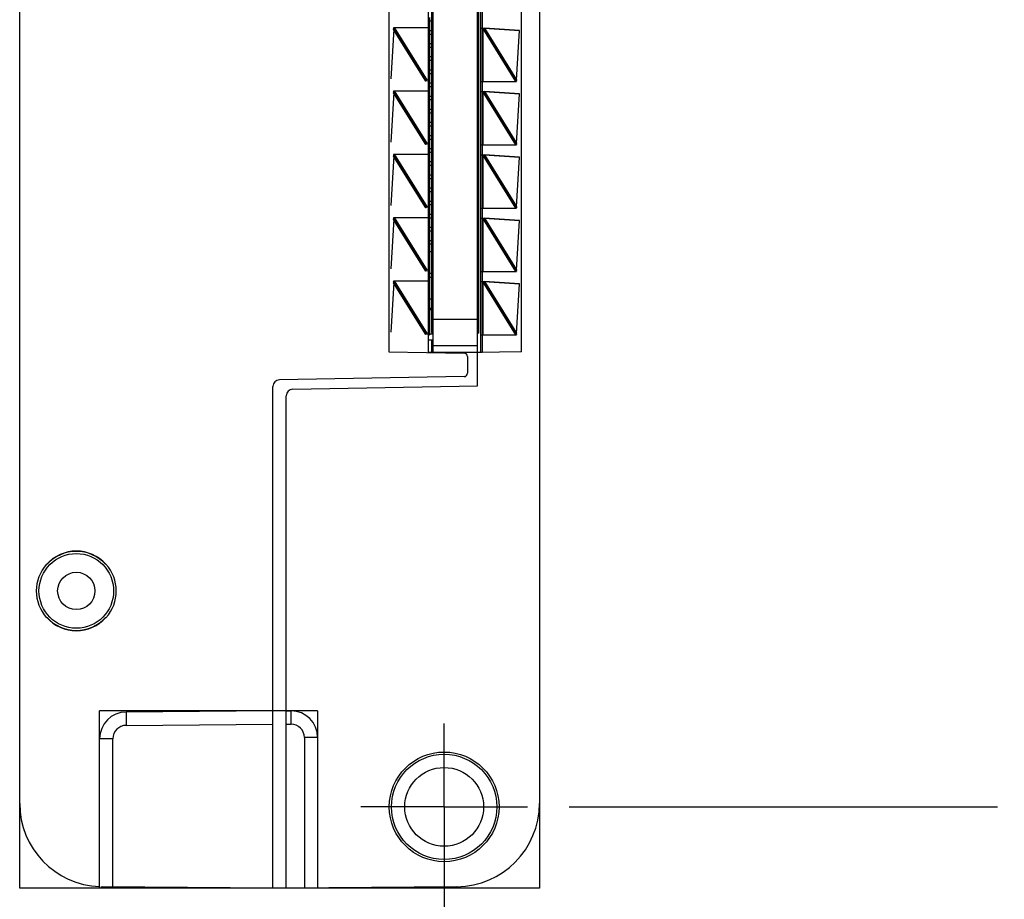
# Model space of a CAD drawing. Header units: inches. Extents: x 0 to 22, y 0 to 17.
# Tile 36 of 41: x 15.5 to 16.9, y 6.5 to 7.8. Entities that reach past the tile are written whole.
import ezdxf

# ---------------------------------------------------------------- set-up
doc = ezdxf.new("R2010")
doc.units = ezdxf.units.IN
doc.header["$LTSCALE"] = 1.21
doc.header["$MEASUREMENT"] = 0
doc.linetypes.add('CENTER', pattern=[0.6, 0.375, -0.075, 0.075, -0.075])
doc.layers.get('0').update_dxf_attribs({"linetype": 'CONTINUOUS'})
doc.layers.add('DEFAULT_1', color=7, linetype='CENTER')
doc.layers.add('DIMENSIONS', color=7, linetype='CONTINUOUS')
doc.styles.get("Standard").update_dxf_attribs({"font": 'txt', "width": 0.8})
doc.dimstyles.new('DIMSTYLE_1', dxfattribs={"dimtxt": 0.125, "dimasz": 0.18, "dimexe": 0.18, "dimexo": 0.0625, "dimgap": 0.09, "dimtad": 0, "dimtih": 1, "dimtoh": 1, "dimdec": 3, "dimzin": 4, "dimdsep": 46, "dimtxsty": 'STANDARD', "dimblk": '_FILLED', "dimblk1": '_FILLED', "dimblk2": '_FILLED', "dimcen": 0.09, "dimadec": 0, "dimazin": 0, "dimtp": 0.01, "dimtm": 0.01, "dimtfac": 1, "dimtdec": 3, "dimtofl": 0, "dimtmove": 0, "dimatfit": 3, "dimldrblk": '_FILLED', "dimfxl": 1, "dimtolj": 1, "dimtzin": 4, "dimarcsym": 0})

# ---------------------------------------------------------------- blocks, each defined once
blk = doc.blocks.new('*D15')
at = {"layer": 'DIMENSIONS', "color": 2, "linetype": 'CONTINUOUS'}
blk.add_line((15.7872, 11.4742), (16.9321, 11.4742), dxfattribs=at)
at = {"layer": 'DIMENSIONS', "color": 2, "linetype": 'CONTINUOUS', "insert": (16.9946, 11.5367), "char_height": 0.125, "width": 1.425, "attachment_point": 1, "line_spacing_factor": 0.9}
blk.add_mtext('4.822{\\Ftxt.shx;\\W1.000000;\\H0.125000; }[122.48]', dxfattribs=at)
blk = doc.blocks.new('_FILLED')
at = {"color": 0, "linetype": 'BYBLOCK'}
blk.add_solid([(0, 0), (-1, 0.1736), (-1, -0.1736)], dxfattribs=at)
blk = doc.blocks.new('*D16')
at = {"layer": 'DIMENSIONS', "color": 2, "linetype": 'CONTINUOUS'}
blk.add_line((16.2892, 6.6522), (16.9321, 6.6522), dxfattribs=at)
at = {"layer": 'DIMENSIONS', "color": 2, "linetype": 'CONTINUOUS', "insert": (16.9946, 6.7147), "char_height": 0.125, "width": 0.825, "attachment_point": 1, "line_spacing_factor": 0.9}
blk.add_mtext('.000{\\Ftxt.shx;\\W1.000000;\\H0.125000; }[0]', dxfattribs=at)
blk = doc.blocks.new('*D17')
at = {"layer": 'DIMENSIONS', "color": 2, "linetype": 'CONTINUOUS'}
blk.add_line((15.5996, 11.6618), (15.5996, 12.2837), dxfattribs=at)
at = {"layer": 'DIMENSIONS', "color": 2, "linetype": 'CONTINUOUS', "insert": (15.5371, 12.3462), "char_height": 0.125, "width": 1.225, "attachment_point": 1, "rotation": 90, "line_spacing_factor": 0.9}
blk.add_mtext('.502{\\Ftxt.shx;\\W1.000000;\\H0.125000; }[12.75]', dxfattribs=at)
blk = doc.blocks.new('*D18')
at = {"layer": 'DIMENSIONS', "color": 2, "linetype": 'CONTINUOUS'}
blk.add_line((16.1016, 6.5897), (16.1016, 5.8427), dxfattribs=at)
at = {"layer": 'DIMENSIONS', "color": 2, "linetype": 'CONTINUOUS', "insert": (16.0391, 5.7802), "char_height": 0.125, "width": 0.825, "attachment_point": 3, "rotation": 90, "line_spacing_factor": 0.9}
blk.add_mtext('.000{\\Ftxt.shx;\\W1.000000;\\H0.125000; }[0]', dxfattribs=at)

msp = doc.modelspace()

# ---------------------------------------------------------------- linework, layer by layer
at = {"color": 7, "linetype": 'CONTINUOUS'}
for p, q in [((15.4646, 6.6574), (15.4646, 11.469)), ((16.2446, 11.469), (16.2446, 6.6574)), ((16.1516, 7.2837), (16.1516, 10.8427)), ((16.0186, 10.7915), (16.0186, 7.3348)), ((16.0846, 10.7927), (16.0846, 7.3337)), ((16.2176, 7.3348), (16.2176, 10.7915)), ((16.0826, 10.7637), (16.0826, 7.3637)), ((16.1536, 7.3627), (16.1536, 10.7627)), ((16.0258, 7.8183), (16.0261, 7.8192)), ((16.0742, 7.7408), (16.0258, 7.8183)), ((16.026, 7.8191), (16.0263, 7.8202)), ((16.0748, 7.7409), (16.026, 7.819)), ((16.0263, 7.8201), (16.0264, 7.8205)), ((16.0264, 7.8205), (16.0753, 7.7421)), ((16.0265, 7.8212), (16.076, 7.7419)), ((16.2092, 7.7402), (16.1595, 7.8204)), ((16.2094, 7.7409), (16.1602, 7.8203)), ((16.1613, 7.8205), (16.2097, 7.7423)), ((16.1619, 7.8205), (16.2099, 7.743)), ((16.2097, 7.7423), (16.2094, 7.7412)), ((16.2099, 7.743), (16.2097, 7.7421)), ((16.2094, 7.7412), (16.2093, 7.7409)), ((16.0258, 7.7233), (16.0261, 7.7242)), ((16.0742, 7.6458), (16.0258, 7.7233)), ((16.026, 7.7241), (16.0263, 7.7252)), ((16.0748, 7.6459), (16.026, 7.724)), ((16.0263, 7.7251), (16.0264, 7.7255)), ((16.0264, 7.7255), (16.0753, 7.6471)), ((16.0265, 7.7262), (16.076, 7.6469)), ((16.2092, 7.6452), (16.1595, 7.7254)), ((16.2094, 7.6459), (16.1602, 7.7253)), ((16.1613, 7.7255), (16.2097, 7.6473)), ((16.1619, 7.7255), (16.2099, 7.648)), ((16.2094, 7.6462), (16.2093, 7.6459)), ((16.2097, 7.6473), (16.2094, 7.6462)), ((16.2099, 7.648), (16.2097, 7.6471)), ((16.0258, 7.6283), (16.0261, 7.6292)), ((16.0742, 7.5508), (16.0258, 7.6283)), ((16.026, 7.6291), (16.0263, 7.6302)), ((16.0748, 7.5509), (16.026, 7.629)), ((16.0263, 7.6301), (16.0264, 7.6305)), ((16.0264, 7.6305), (16.0753, 7.5521)), ((16.0265, 7.6312), (16.076, 7.5519)), ((16.2092, 7.5502), (16.1595, 7.6304)), ((16.2094, 7.5509), (16.1602, 7.6303)), ((16.1613, 7.6305), (16.2097, 7.5523)), ((16.1619, 7.6305), (16.2099, 7.553)), ((16.2094, 7.5512), (16.2093, 7.5509)), ((16.2097, 7.5523), (16.2094, 7.5512)), ((16.2099, 7.553), (16.2097, 7.5521)), ((16.0263, 7.5351), (16.0264, 7.5355)), ((16.0264, 7.5355), (16.0753, 7.4571)), ((16.0265, 7.5362), (16.076, 7.4569)), ((16.2092, 7.4552), (16.1595, 7.5354)), ((16.2094, 7.4559), (16.1602, 7.5353)), ((16.1613, 7.5355), (16.2097, 7.4573)), ((16.1619, 7.5355), (16.2099, 7.458)), ((16.0258, 7.5333), (16.0261, 7.5342)), ((16.0742, 7.4558), (16.0258, 7.5333)), ((16.026, 7.5341), (16.0263, 7.5352)), ((16.0748, 7.4559), (16.026, 7.534)), ((16.2094, 7.4562), (16.2093, 7.4559)), ((16.2097, 7.4573), (16.2094, 7.4562)), ((16.2099, 7.458), (16.2097, 7.4571)), ((16.0258, 7.4383), (16.0261, 7.4392)), ((16.0742, 7.3608), (16.0258, 7.4383)), ((16.026, 7.4391), (16.0263, 7.4402)), ((16.0748, 7.3609), (16.026, 7.439)), ((16.0263, 7.4401), (16.0264, 7.4405)), ((16.0264, 7.4405), (16.0753, 7.3621)), ((16.0265, 7.4412), (16.076, 7.3619)), ((16.2092, 7.3602), (16.1595, 7.4404)), ((16.2094, 7.3609), (16.1602, 7.4403)), ((16.1613, 7.4405), (16.2097, 7.3623)), ((16.1619, 7.4405), (16.2099, 7.363)), ((16.0826, 7.3637), (16.0846, 7.3637)), ((16.1536, 7.3627), (16.1516, 7.3627)), ((16.2094, 7.3612), (16.2093, 7.3609)), ((16.2097, 7.3623), (16.2094, 7.3612)), ((16.2099, 7.363), (16.2097, 7.3621)), ((16.1516, 7.3437), (16.0846, 7.3437)), ((16.0186, 7.3348), (16.1317, 7.3329)), ((16.2176, 7.3348), (16.1516, 7.3337)), ((16.1366, 7.3279), (16.1366, 7.3026)), ((16.1317, 7.2976), (15.8545, 7.2928)), ((15.8446, 6.5302), (15.8446, 7.2828)), ((15.8745, 7.2788), (16.1516, 7.2837)), ((15.8646, 6.5302), (15.8646, 7.2688)), ((15.5059, 7.0162), (15.5053, 7.0162)), ((15.594, 7.0162), (15.5934, 7.0162)), ((15.5053, 6.9362), (15.5059, 6.9362)), ((15.5934, 6.9362), (15.594, 6.9362)), ((15.8446, 6.7964), (15.6243, 6.7945)), ((15.8646, 6.7964), (15.872, 6.7964)), ((15.5846, 6.5325), (15.5846, 6.7545)), ((15.9116, 6.7564), (15.9116, 6.5306)), ((15.8446, 6.5302), (15.5885, 6.5324)), ((16.1207, 6.5324), (15.8646, 6.5302))]:
    msp.add_line(p, q, dxfattribs=at)
at = {"color": 6, "linetype": 'CONTINUOUS'}
for p, q in [((16.0776, 10.7927), (16.0776, 7.3337)), ((16.1586, 10.7927), (16.1586, 7.3337)), ((16.1566, 7.3602), (16.1566, 10.7662)), ((16.0796, 7.8362), (16.0797, 7.831)), ((16.0797, 7.831), (16.0796, 7.8226)), ((16.0826, 7.8308), (16.0796, 7.8308)), ((16.0259, 7.8189), (16.0214, 7.7443)), ((16.0257, 7.8212), (16.0766, 7.8212)), ((16.0257, 7.8212), (16.0264, 7.8205)), ((16.0259, 7.8195), (16.0258, 7.8206)), ((16.0259, 7.8189), (16.0258, 7.8183)), ((16.0796, 7.8212), (16.0776, 7.8212)), ((16.0796, 7.8226), (16.0796, 7.8212)), ((16.0803, 7.817), (16.0826, 7.817)), ((16.1566, 7.8202), (16.1605, 7.8202)), ((16.1602, 7.8203), (16.1613, 7.8205)), ((16.1618, 7.82), (16.1619, 7.8205)), ((16.2147, 7.8165), (16.1618, 7.82)), ((16.2148, 7.8171), (16.1619, 7.8205)), ((16.2099, 7.7425), (16.2148, 7.8171)), ((16.0826, 7.8111), (16.0803, 7.8111)), ((16.0803, 7.7973), (16.0826, 7.7973)), ((16.0826, 7.7914), (16.0803, 7.7914)), ((16.0803, 7.7777), (16.0826, 7.7777)), ((16.0826, 7.7718), (16.0803, 7.7718)), ((16.0803, 7.758), (16.0826, 7.758)), ((16.0826, 7.7521), (16.0803, 7.7521)), ((16.0753, 7.7421), (16.0758, 7.741)), ((16.0796, 7.7412), (16.0776, 7.7412)), ((16.0796, 7.7412), (16.0797, 7.736)), ((16.0796, 7.7383), (16.0826, 7.7383)), ((16.0797, 7.736), (16.0796, 7.7276)), ((16.0796, 7.7276), (16.0796, 7.7262)), ((16.0826, 7.7324), (16.0803, 7.7324)), ((16.1566, 7.7402), (16.21, 7.7402)), ((16.21, 7.7402), (16.2095, 7.741)), ((16.2099, 7.7419), (16.21, 7.7408)), ((16.0259, 7.7239), (16.0214, 7.6493)), ((16.0257, 7.7262), (16.0766, 7.7262)), ((16.0257, 7.7262), (16.0264, 7.7255)), ((16.0259, 7.7245), (16.0258, 7.7256)), ((16.0259, 7.7239), (16.0258, 7.7233)), ((16.0796, 7.7262), (16.0776, 7.7262)), ((16.0803, 7.7186), (16.0826, 7.7186)), ((16.0826, 7.7127), (16.0803, 7.7127)), ((16.1566, 7.7252), (16.1605, 7.7252)), ((16.1602, 7.7253), (16.1613, 7.7255)), ((16.1618, 7.725), (16.1619, 7.7255)), ((16.2147, 7.7215), (16.1618, 7.725)), ((16.2148, 7.7221), (16.1619, 7.7255)), ((16.2099, 7.6475), (16.2148, 7.7221)), ((16.0803, 7.6989), (16.0826, 7.6989)), ((16.0826, 7.693), (16.0803, 7.693)), ((16.0803, 7.6792), (16.0826, 7.6792)), ((16.0826, 7.6733), (16.0803, 7.6733)), ((16.0803, 7.6596), (16.0826, 7.6596)), ((16.0826, 7.6536), (16.0803, 7.6536)), ((16.0753, 7.6471), (16.0758, 7.646)), ((16.0796, 7.6462), (16.0776, 7.6462)), ((16.0796, 7.6462), (16.0797, 7.641)), ((16.0797, 7.641), (16.0796, 7.6326)), ((16.0796, 7.6399), (16.0826, 7.6399)), ((16.1566, 7.6452), (16.21, 7.6452)), ((16.21, 7.6452), (16.2095, 7.646)), ((16.2099, 7.6469), (16.21, 7.6458)), ((16.0259, 7.6289), (16.0214, 7.5543)), ((16.0257, 7.6312), (16.0766, 7.6312)), ((16.0257, 7.6312), (16.0264, 7.6305)), ((16.0258, 7.6306), (16.0259, 7.6295)), ((16.0259, 7.6289), (16.0258, 7.6283)), ((16.0796, 7.6312), (16.0776, 7.6312)), ((16.0796, 7.6326), (16.0796, 7.6312)), ((16.0826, 7.634), (16.0803, 7.634)), ((16.1566, 7.6302), (16.1605, 7.6302)), ((16.1602, 7.6303), (16.1613, 7.6305)), ((16.1618, 7.63), (16.1619, 7.6305)), ((16.2147, 7.6265), (16.1618, 7.63)), ((16.2148, 7.6271), (16.1619, 7.6305)), ((16.2099, 7.5525), (16.2148, 7.6271)), ((16.0803, 7.6202), (16.0826, 7.6202)), ((16.0826, 7.6143), (16.0803, 7.6143)), ((16.0803, 7.6005), (16.0826, 7.6005)), ((16.0826, 7.5946), (16.0803, 7.5946)), ((16.0803, 7.5808), (16.0826, 7.5808)), ((16.0826, 7.5749), (16.0803, 7.5749)), ((16.0753, 7.5521), (16.0758, 7.551)), ((16.0796, 7.5512), (16.0776, 7.5512)), ((16.0826, 7.5552), (16.0796, 7.5552)), ((16.0796, 7.5512), (16.0797, 7.546)), ((16.0803, 7.5611), (16.0826, 7.5611)), ((16.1566, 7.5502), (16.21, 7.5502)), ((16.21, 7.5502), (16.2095, 7.551)), ((16.2099, 7.5519), (16.21, 7.5508)), ((16.0257, 7.5362), (16.0766, 7.5362)), ((16.0257, 7.5362), (16.0264, 7.5355)), ((16.0259, 7.5345), (16.0258, 7.5356)), ((16.0796, 7.5362), (16.0776, 7.5362)), ((16.0797, 7.546), (16.0796, 7.5376)), ((16.0796, 7.5376), (16.0796, 7.5362)), ((16.0803, 7.5414), (16.0826, 7.5414)), ((16.0826, 7.5355), (16.0803, 7.5355)), ((16.1602, 7.5353), (16.1613, 7.5355)), ((16.1618, 7.535), (16.1619, 7.5355)), ((16.2148, 7.5321), (16.1619, 7.5355)), ((16.0259, 7.5339), (16.0214, 7.4593)), ((16.0259, 7.5339), (16.0258, 7.5333)), ((16.0803, 7.5218), (16.0826, 7.5218)), ((16.1566, 7.5352), (16.1605, 7.5352)), ((16.2147, 7.5315), (16.1618, 7.535)), ((16.2099, 7.4575), (16.2148, 7.5321)), ((16.0826, 7.5159), (16.0803, 7.5159)), ((16.0803, 7.5021), (16.0826, 7.5021)), ((16.0826, 7.4962), (16.0803, 7.4962)), ((16.0803, 7.4853), (16.0826, 7.4853)), ((16.0753, 7.4571), (16.0758, 7.456)), ((16.0796, 7.4562), (16.0776, 7.4562)), ((16.0796, 7.4562), (16.0797, 7.451)), ((16.0796, 7.4529), (16.0826, 7.4529)), ((16.0797, 7.451), (16.0796, 7.4426)), ((16.0803, 7.447), (16.0826, 7.447)), ((16.1566, 7.4552), (16.21, 7.4552)), ((16.21, 7.4552), (16.2095, 7.456)), ((16.2099, 7.4569), (16.21, 7.4558)), ((16.0259, 7.4389), (16.0214, 7.3643)), ((16.0257, 7.4412), (16.0766, 7.4412)), ((16.0257, 7.4412), (16.0264, 7.4405)), ((16.0259, 7.4395), (16.0258, 7.4406)), ((16.0259, 7.4389), (16.0258, 7.4383)), ((16.0796, 7.4412), (16.0776, 7.4412)), ((16.0796, 7.4426), (16.0796, 7.4412)), ((16.1566, 7.4402), (16.1605, 7.4402)), ((16.1602, 7.4403), (16.1613, 7.4405)), ((16.1618, 7.44), (16.1619, 7.4405)), ((16.2147, 7.4365), (16.1618, 7.44)), ((16.2148, 7.4371), (16.1619, 7.4405)), ((16.2099, 7.3625), (16.2148, 7.4371)), ((16.0803, 7.4145), (16.0826, 7.4145)), ((16.0826, 7.3997), (16.0803, 7.3997)), ((16.0826, 7.3977), (16.0803, 7.3977)), ((16.0753, 7.3621), (16.0758, 7.361)), ((16.0796, 7.3612), (16.0776, 7.3612)), ((16.0776, 7.3602), (16.0796, 7.3602)), ((16.0796, 7.3612), (16.0796, 7.3607)), ((16.0796, 7.3607), (16.0796, 7.3602)), ((16.0846, 7.3613), (16.0803, 7.3613)), ((16.1566, 7.3602), (16.21, 7.3602)), ((16.21, 7.3602), (16.2095, 7.361)), ((16.2099, 7.3619), (16.21, 7.3608)), ((16.0846, 7.3525), (16.0776, 7.3525)), ((16.0827, 7.3525), (16.0827, 7.3337)), ((16.1586, 7.3337), (16.0776, 7.3337)), ((15.9116, 6.7964), (15.5846, 6.7964)), ((15.5846, 6.7545), (15.5846, 6.7964)), ((15.9116, 6.7964), (15.9116, 6.7564)), ((15.4646, 6.5302), (15.4646, 6.6574)), ((16.2446, 6.6574), (16.2446, 6.5302)), ((15.5846, 6.5302), (15.5846, 6.5325)), ((15.9116, 6.5306), (15.9116, 6.5302)), ((16.2446, 6.5302), (15.4646, 6.5302))]:
    msp.add_line(p, q, dxfattribs=at)
at = {"color": 9, "linetype": 'CONTINUOUS'}
for p, q in [((16.0796, 7.8212), (16.0796, 7.7412)), ((16.0803, 7.7412), (16.0803, 7.8212)), ((16.1595, 7.8204), (16.1595, 7.7402)), ((16.0796, 7.7262), (16.0796, 7.6462)), ((16.0803, 7.6462), (16.0803, 7.7262)), ((16.1595, 7.7254), (16.1595, 7.6452)), ((16.0796, 7.6312), (16.0796, 7.5512)), ((16.0803, 7.5512), (16.0803, 7.6312)), ((16.1595, 7.6304), (16.1595, 7.5502)), ((16.0796, 7.5362), (16.0796, 7.4562)), ((16.0803, 7.4562), (16.0803, 7.5362)), ((16.1595, 7.5354), (16.1595, 7.4552)), ((16.0796, 7.4412), (16.0796, 7.3612)), ((16.0803, 7.3612), (16.0803, 7.4412)), ((16.1595, 7.4404), (16.1595, 7.3602)), ((16.0846, 7.3837), (16.1516, 7.3837)), ((16.1566, 7.3337), (16.1566, 7.3602)), ((15.6243, 6.7945), (15.6243, 6.7745)), ((15.872, 6.7764), (15.872, 6.7964)), ((15.6243, 6.7745), (15.8446, 6.7764)), ((15.8646, 6.7764), (15.872, 6.7764)), ((15.6045, 6.7545), (15.5846, 6.7545)), ((15.6045, 6.5323), (15.6045, 6.7545)), ((15.9116, 6.7564), (15.8918, 6.7564)), ((15.8918, 6.7564), (15.8918, 6.5304))]:
    msp.add_line(p, q, dxfattribs=at)
at = {"color": 6, "linetype": 'CONTINUOUS'}
for points in [[(16.16, 7.8202), (16.1604, 7.8202), (16.1608, 7.8201)], [(16.16, 7.7252), (16.1604, 7.7252), (16.1608, 7.7251)], [(16.16, 7.6302), (16.1604, 7.6302), (16.1608, 7.6301)], [(16.16, 7.5352), (16.1604, 7.5352), (16.1608, 7.5351)], [(16.16, 7.4402), (16.1604, 7.4402), (16.1608, 7.4401)]]:
    msp.add_lwpolyline(points, dxfattribs=at)
at = {"color": 7, "linetype": 'CONTINUOUS'}
for centre, radius in [((15.5496, 6.9762), 0.056), ((15.5496, 6.9762), 0.028), ((16.1016, 6.6522), 0.0823), ((16.1016, 6.6522), 0.0591)]:
    msp.add_circle(centre, radius, dxfattribs=at)
at = {"color": 6, "linetype": 'CONTINUOUS'}
msp.add_circle((16.1016, 6.6522), 0.079, dxfattribs=at)
at = {"color": 7, "linetype": 'CONTINUOUS'}
for centre, radius, start, end in [((15.9927, 7.8282), 0.0346, 345.0276, 346.7115), ((16.0046, 7.8253), 0.0223, 346.7068, 349.2431), ((16.2407, 7.7337), 0.0322, 164.8686, 166.6768), ((16.2301, 7.7362), 0.0213, 166.6714, 169.3267), ((15.9927, 7.7332), 0.0346, 345.0276, 346.7115), ((16.0046, 7.7303), 0.0223, 346.7068, 349.2431), ((16.2301, 7.6412), 0.0213, 166.6714, 169.3267), ((16.2407, 7.6387), 0.0322, 164.8686, 166.6768), ((15.9927, 7.6382), 0.0346, 345.0276, 346.7115), ((16.0046, 7.6353), 0.0223, 346.7068, 349.2431), ((16.2301, 7.5462), 0.0213, 166.6714, 169.3267), ((16.2407, 7.5437), 0.0322, 164.8686, 166.6768), ((16.0046, 7.5403), 0.0223, 346.7068, 349.2431), ((15.9927, 7.5432), 0.0346, 345.0276, 346.7115), ((16.2301, 7.4512), 0.0213, 166.6714, 169.3267), ((16.2407, 7.4487), 0.0322, 164.8686, 166.6768), ((15.9927, 7.4482), 0.0346, 345.0276, 346.7115), ((16.0046, 7.4453), 0.0223, 346.7068, 349.2431), ((16.2301, 7.3562), 0.0213, 166.6714, 169.3267), ((16.2407, 7.3537), 0.0322, 164.8686, 166.6768), ((16.1316, 7.3279), 0.005, 0, 89), ((16.1316, 7.3026), 0.005, 271, 360), ((15.8546, 7.2828), 0.01, 91, 180), ((15.8746, 7.2688), 0.01, 91, 180), ((15.5496, 6.9762), 0.0597, 42.0587, 137.9413), ((15.5496, 6.9762), 0.0593, 42.4453, 137.5547), ((15.5496, 6.9762), 0.06, 137.8968, 222.1032), ((15.5496, 6.9762), 0.06, 317.8968, 42.1032), ((15.5496, 6.9762), 0.0597, 222.0587, 317.9413), ((15.5496, 6.9762), 0.0593, 222.4453, 317.5547), ((15.6246, 6.7545), 0.04, 90.5, 180), ((15.8716, 6.7564), 0.04, 0, 89.5), ((15.5896, 6.6574), 0.125, 180, 267.7076), ((16.1196, 6.6574), 0.125, 270.5, 360), ((15.5896, 6.6574), 0.125, 268.5251, 269.5)]:
    msp.add_arc(centre, radius, start, end, dxfattribs=at)
at = {"color": 9, "linetype": 'CONTINUOUS'}
for centre, start, end in [((15.6245, 6.7545), 90.5109, 179.9885), ((15.8718, 6.7564), 0.0114, 89.4887)]:
    msp.add_arc(centre, 0.02, start, end, dxfattribs=at)
at = {"layer": 'DEFAULT_1', "color": 7, "linetype": 'CENTER'}
for q in [(16.1016, 6.7773), (15.9765, 6.6522), (16.2267, 6.6522), (16.1016, 6.5271)]:
    msp.add_line((16.1016, 6.6522), q, dxfattribs=at)

# ---------------------------------------------------------------- dimensions: what is measured, and where the dimension line sits
at = {"layer": 'DIMENSIONS', "color": 2, "linetype": 'CONTINUOUS'}
for feature_location, offset, dtype, origin, picture, middle in [((15.5996, 11.6618), (0, 0.6219), 1, (16.1016, 6.6522), '*D17', (15.5996, 12.9587)), ((15.7872, 11.4742), (1.1449, 0), 0, (16.2267, 6.6522), '*D15', (17.7071, 11.4742)), ((16.2892344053, 6.6521826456), (0.6429000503, 0), 0, (16.2267344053, 6.6521826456), '*D16', (17.4071344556, 6.6521826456)), ((16.1016344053, 6.5896826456), (0, -0.747), 1, (16.1016344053, 6.6521826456), '*D18', (16.2136528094, 5.1441834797))]:
    dim = msp.add_ordinate_dim(feature_location=feature_location, offset=offset, dtype=dtype, origin=origin, dimstyle='DIMSTYLE_1', dxfattribs=at)
    dim.commit()
    dim.dimension.update_dxf_attribs({"geometry": picture, "text_midpoint": middle})

doc.saveas('drawing.dxf')
